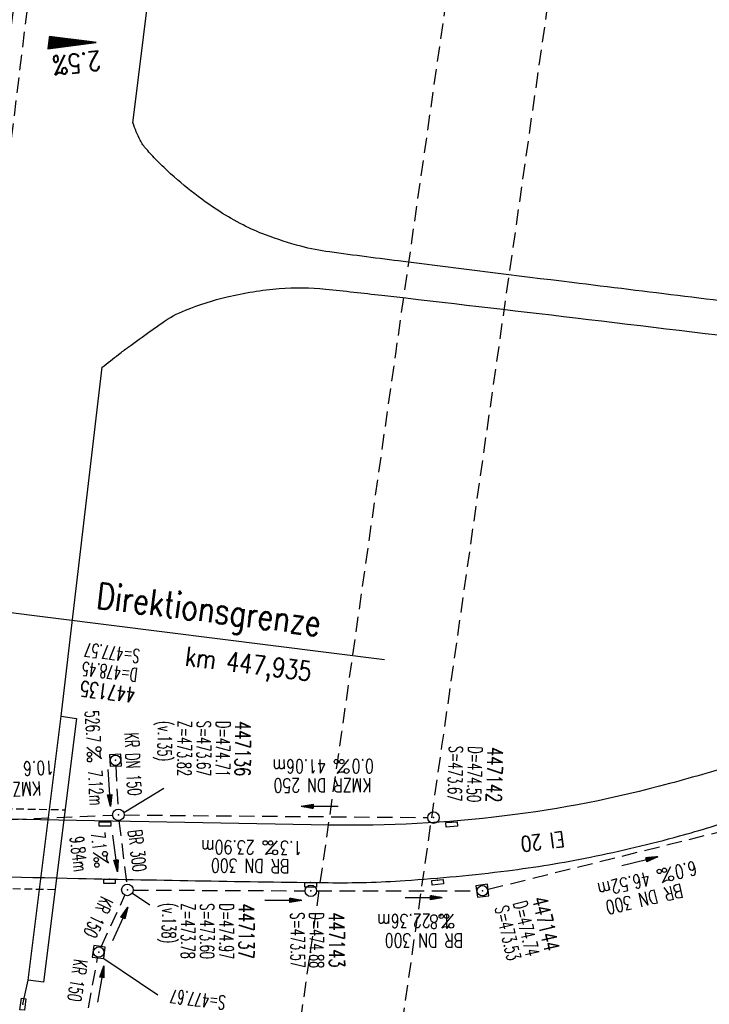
# Model space of a CAD drawing. Extents: x 459406 to 461721, y 413308 to 423218.
# Tile 4 of 256: x 460901 to 460991, y 413591 to 413719. Entities that reach past the tile are written whole.
import ezdxf
from ezdxf.enums import TextEntityAlignment as Align

# ---------------------------------------------------------------- set-up
doc = ezdxf.new("R2010")
doc.units = 0
doc.header["$LTSCALE"] = 2
doc.header["$MEASUREMENT"] = 0
for name, pattern in [('AUSGEZOGEN', [0]), ('GESTRICH-X2', [1.5, 1, -0.5]), ('GESTRICHELT', [0.75, 0.5, -0.25]), ('STRICHPT-X3', [3, 1.5, -0.75, 0, -0.75])]:
    doc.linetypes.add(name, pattern=pattern)
doc.layers.get('0').update_dxf_attribs({"linetype": 'AUSGEZOGEN'})
for name, color, linetype in [('10', 7, 'CONTINUOUS'), ('30', 7, 'CONTINUOUS'), ('ACHSE', 1, 'STRICHPT-X3'), ('BAUWO', 1, 'CONTINUOUS'), ('BAUWU', 1, 'GESTRICHELT'), ('BW-SCHRIFT', 1, 'AUSGEZOGEN'), ('FBR', 8, 'CONTINUOUS'), ('GEF', 7, 'AUSGEZOGEN'), ('KANAL', 7, 'GESTRICH-X2'), ('MS-UEBERFAHRT', 8, 'GESTRICH-X2'), ('NBS-TRASSE', 7, 'CONTINUOUS'), ('PFEIL', 7, 'CONTINUOUS'), ('SCHACHTNR', 6, 'CONTINUOUS'), ('SCHRIFT', 7, 'AUSGEZOGEN'), ('SCHSYMBOL', 7, 'AUSGEZOGEN'), ('TEXTO', 4, 'CONTINUOUS'), ('TEXTU', 4, 'CONTINUOUS')]:
    doc.layers.add(name, color=color, linetype=linetype)
doc.styles.add('ROMANS', font='romans.shx', dxfattribs={"width": 0.8})

# ---------------------------------------------------------------- blocks, each defined once
blk = doc.blocks.new('PROM')
blk.add_line((1.57, 1.82), (0.02, 0.02))
for centre, radius in [((0.32, 1.51), 0.317), ((0.94, 0.29), 0.283), ((1.64, 0.29), 0.283)]:
    blk.add_circle(centre, radius)
blk.add_arc((0.99, 2.68), 1.03, 239.1414, 303.3549)
blk = doc.blocks.new('PFEIL2')
at = {"color": 0}
for p, q in [((0.88, 0), (-2.4, -0.01)), ((0.88, -0.27), (0.88, 0.28)), ((0.88, 0.28), (2.43, 0.01)), ((0.91, 0.27), (0.88, 0.26)), ((0.97, 0.26), (0.88, 0.25)), ((1.02, 0.25), (0.88, 0.23)), ((1.07, 0.24), (0.88, 0.21)), ((1.13, 0.23), (0.88, 0.19)), ((1.18, 0.22), (0.88, 0.17)), ((1.24, 0.21), (0.88, 0.15)), ((1.29, 0.21), (0.88, 0.14)), ((1.34, 0.2), (0.88, 0.12)), ((1.4, 0.19), (0.88, 0.1)), ((1.45, 0.18), (0.88, 0.08)), ((1.51, 0.17), (0.88, 0.06)), ((1.56, 0.16), (0.88, 0.04)), ((1.61, 0.15), (0.88, 0.02)), ((1.67, 0.14), (0.88, 0.01)), ((1.72, 0.13), (0.88, -0.01)), ((1.78, 0.12), (0.88, -0.03)), ((1.83, 0.11), (0.88, -0.05)), ((1.88, 0.1), (0.88, -0.07)), ((1.94, 0.09), (0.88, -0.09)), ((2.05, 0.08), (0.88, -0.12)), ((1.99, 0.08), (0.88, -0.11)), ((2.1, 0.07), (0.88, -0.14)), ((2.15, 0.06), (0.88, -0.16)), ((2.21, 0.05), (0.88, -0.18)), ((2.26, 0.04), (0.88, -0.2)), ((2.32, 0.03), (0.88, -0.22)), ((2.37, 0.02), (0.88, -0.23)), ((2.42, 0.01), (0.88, -0.25)), ((2.43, 0.01), (0.88, -0.27))]:
    blk.add_line(p, q, dxfattribs=at)
blk = doc.blocks.new('20')
blk.add_lwpolyline([(-0.75, -0.75), (0.75, -0.75), (0.75, 0.75), (-0.75, 0.75)], close=True)
blk.add_circle((0, 0), 0.676)
blk.add_point((0, 0))
blk = doc.blocks.new('GST')
at = {"color": 0}
blk.add_circle((0, 0), 0.75, dxfattribs=at)
blk.add_point((0, 0), dxfattribs=at)
blk = doc.blocks.new('10')
blk.add_blockref('GST', (0, 0))
blk = doc.blocks.new('30S')
at = {"color": 0}
for p, q in [((-0.75, -0.58), (-0.75, 0)), ((-0.75, 0), (0.75, 0)), ((0.75, 0), (0.75, -0.58)), ((0.75, -0.58), (-0.75, -0.58))]:
    blk.add_line(p, q, dxfattribs=at)
blk.add_point((0, 0), dxfattribs=at)
blk = doc.blocks.new('30')
at = {"color": 0}
for p, q in [((-0.75, -0.29), (-0.75, 0.29)), ((-0.75, 0.29), (0.75, 0.29)), ((0.75, 0.29), (0.75, -0.29)), ((0.75, -0.29), (-0.75, -0.29))]:
    blk.add_line(p, q, dxfattribs=at)
blk.add_point((0, 0), dxfattribs=at)
blk = doc.blocks.new('*X8')
at = {"color": 0}
for p, q in [((725.83, 193.84), (727.44, 195.45)), ((725.83, 193.85), (727.43, 195.45)), ((725.83, 193.86), (727.42, 195.45)), ((725.83, 193.87), (727.41, 195.45)), ((725.83, 193.88), (727.4, 195.45)), ((725.83, 193.89), (727.39, 195.45)), ((725.83, 193.9), (727.38, 195.45)), ((725.83, 193.91), (727.37, 195.45)), ((725.83, 193.91), (727.37, 195.45)), ((725.83, 193.92), (727.36, 195.45)), ((725.83, 193.93), (727.35, 195.45)), ((725.83, 193.94), (727.34, 195.45)), ((725.83, 193.95), (727.33, 195.45)), ((725.83, 193.96), (727.32, 195.45)), ((725.83, 193.97), (727.31, 195.45)), ((725.83, 193.98), (727.3, 195.45)), ((725.83, 193.99), (727.29, 195.45)), ((725.83, 193.99), (727.29, 195.45)), ((725.83, 194), (727.28, 195.45)), ((725.83, 194.01), (727.27, 195.45)), ((725.83, 194.02), (727.26, 195.45)), ((725.83, 194.03), (727.25, 195.45)), ((725.83, 194.04), (727.24, 195.45)), ((725.83, 194.05), (727.23, 195.45)), ((725.83, 194.06), (727.22, 195.45)), ((725.83, 194.06), (727.21, 195.45)), ((725.83, 194.07), (727.21, 195.45)), ((725.83, 194.08), (727.2, 195.45)), ((725.83, 194.09), (727.19, 195.45)), ((725.83, 194.1), (727.18, 195.45)), ((725.83, 194.11), (727.17, 195.45)), ((725.83, 194.12), (727.16, 195.45)), ((725.83, 194.13), (727.15, 195.45)), ((725.83, 194.14), (727.14, 195.45)), ((725.83, 194.14), (727.14, 195.45)), ((725.83, 194.15), (727.13, 195.45)), ((725.83, 194.16), (727.12, 195.45)), ((725.83, 194.17), (727.11, 195.45)), ((725.83, 194.18), (727.1, 195.45)), ((725.83, 194.19), (727.09, 195.45)), ((725.83, 194.2), (727.08, 195.45)), ((725.83, 194.21), (727.07, 195.45)), ((725.83, 194.21), (727.06, 195.45)), ((725.83, 194.22), (727.06, 195.45)), ((725.83, 194.23), (727.05, 195.45)), ((725.83, 194.24), (727.04, 195.45)), ((725.83, 194.25), (727.03, 195.45)), ((725.83, 194.26), (727.02, 195.45)), ((725.83, 194.27), (727.01, 195.45)), ((725.83, 194.28), (727, 195.45)), ((725.83, 194.29), (726.99, 195.45)), ((725.83, 194.29), (726.99, 195.45)), ((725.83, 194.3), (726.98, 195.45)), ((725.83, 194.31), (726.97, 195.45)), ((725.83, 194.32), (726.96, 195.45)), ((725.83, 194.33), (726.95, 195.45)), ((725.83, 194.34), (726.94, 195.45)), ((725.83, 194.35), (726.93, 195.45)), ((725.83, 194.36), (726.92, 195.45)), ((725.83, 194.37), (726.91, 195.45)), ((725.83, 194.37), (726.91, 195.45)), ((725.83, 194.38), (726.9, 195.45)), ((725.83, 194.39), (726.89, 195.45)), ((725.83, 194.4), (726.88, 195.45)), ((725.83, 194.41), (726.87, 195.45)), ((725.83, 194.42), (726.86, 195.45)), ((725.83, 194.43), (726.85, 195.45)), ((725.83, 194.44), (726.84, 195.45)), ((725.83, 194.44), (726.83, 195.45)), ((725.83, 194.45), (726.83, 195.45)), ((725.83, 194.46), (726.82, 195.45)), ((725.83, 194.47), (726.81, 195.45)), ((725.83, 194.48), (726.8, 195.45)), ((725.83, 194.49), (726.79, 195.45)), ((725.83, 194.5), (726.78, 195.45)), ((725.83, 194.51), (726.77, 195.45)), ((725.83, 194.52), (726.76, 195.45)), ((725.83, 194.52), (726.76, 195.45)), ((725.83, 194.53), (726.75, 195.45)), ((725.83, 194.54), (726.74, 195.45)), ((725.83, 194.55), (726.73, 195.45)), ((725.83, 194.56), (726.72, 195.45)), ((725.83, 194.57), (726.71, 195.45)), ((725.83, 194.58), (726.7, 195.45)), ((725.83, 194.59), (726.69, 195.45)), ((725.83, 194.59), (726.68, 195.45)), ((725.83, 194.6), (726.68, 195.45)), ((725.83, 194.61), (726.67, 195.45)), ((725.83, 194.62), (726.66, 195.45)), ((725.83, 194.63), (726.65, 195.45)), ((725.83, 194.64), (726.64, 195.45)), ((725.83, 194.65), (726.63, 195.45)), ((725.83, 194.66), (726.62, 195.45)), ((725.83, 194.67), (726.61, 195.45)), ((725.83, 194.67), (726.61, 195.45)), ((725.83, 194.68), (726.6, 195.45)), ((725.83, 194.69), (726.59, 195.45)), ((725.83, 194.7), (726.58, 195.45)), ((725.83, 194.71), (726.57, 195.45)), ((725.83, 194.72), (726.56, 195.45)), ((725.83, 194.73), (726.55, 195.45)), ((725.83, 194.74), (726.54, 195.45)), ((725.83, 194.75), (726.53, 195.45)), ((725.83, 194.75), (726.53, 195.45)), ((725.83, 194.76), (726.52, 195.45)), ((725.83, 194.77), (726.51, 195.45)), ((725.83, 194.78), (726.5, 195.45)), ((725.83, 194.79), (726.49, 195.45)), ((725.83, 194.8), (726.48, 195.45)), ((725.83, 194.81), (726.47, 195.45)), ((725.83, 194.82), (726.46, 195.45)), ((725.83, 194.82), (726.45, 195.45)), ((725.83, 194.83), (726.45, 195.45)), ((725.83, 194.84), (726.44, 195.45)), ((725.83, 194.85), (726.43, 195.45)), ((725.83, 194.86), (726.42, 195.45)), ((725.83, 194.87), (726.41, 195.45)), ((725.83, 194.88), (726.4, 195.45)), ((725.83, 194.89), (726.39, 195.45)), ((725.83, 194.9), (726.38, 195.45)), ((725.83, 194.9), (726.38, 195.45)), ((725.83, 194.91), (726.37, 195.45)), ((725.83, 194.92), (726.36, 195.45)), ((725.83, 194.93), (726.35, 195.45)), ((725.83, 194.94), (726.34, 195.45)), ((725.83, 194.95), (726.33, 195.45)), ((725.83, 194.96), (726.32, 195.45)), ((725.83, 194.97), (726.31, 195.45)), ((725.83, 194.98), (726.3, 195.45)), ((725.83, 194.98), (726.3, 195.45)), ((725.83, 194.99), (726.29, 195.45)), ((725.83, 195), (726.28, 195.45)), ((725.83, 195.01), (726.27, 195.45)), ((725.83, 195.02), (726.26, 195.45)), ((725.83, 195.03), (726.25, 195.45)), ((725.83, 195.04), (726.24, 195.45)), ((725.83, 195.05), (726.23, 195.45)), ((725.83, 195.05), (726.22, 195.45)), ((725.83, 195.06), (726.22, 195.45)), ((725.83, 195.07), (726.21, 195.45)), ((725.83, 195.08), (726.2, 195.45)), ((725.83, 195.09), (726.19, 195.45)), ((725.83, 195.1), (726.18, 195.45)), ((725.83, 195.11), (726.17, 195.45)), ((725.83, 195.12), (726.16, 195.45)), ((725.83, 195.13), (726.15, 195.45)), ((725.83, 195.13), (726.15, 195.45)), ((725.83, 195.14), (726.14, 195.45)), ((725.83, 195.15), (726.13, 195.45)), ((725.83, 195.16), (726.12, 195.45)), ((725.83, 195.17), (726.11, 195.45)), ((725.83, 195.18), (726.1, 195.45)), ((725.83, 195.19), (726.09, 195.45)), ((725.83, 195.2), (726.08, 195.45)), ((725.83, 195.2), (726.07, 195.45)), ((725.83, 195.21), (726.07, 195.45)), ((725.83, 195.22), (726.06, 195.45)), ((725.83, 195.23), (726.05, 195.45)), ((725.83, 195.24), (726.04, 195.45)), ((725.83, 195.25), (726.03, 195.45)), ((725.83, 195.26), (726.02, 195.45)), ((725.83, 195.27), (726.01, 195.45)), ((725.83, 195.28), (726, 195.45)), ((725.83, 195.28), (726, 195.45)), ((725.83, 195.29), (725.99, 195.45)), ((725.83, 195.3), (725.98, 195.45)), ((725.83, 195.31), (725.97, 195.45)), ((725.83, 195.32), (725.96, 195.45)), ((725.83, 195.33), (725.95, 195.45)), ((725.83, 195.34), (725.94, 195.45)), ((725.83, 195.35), (725.93, 195.45)), ((725.83, 195.36), (725.92, 195.45)), ((725.83, 195.36), (725.92, 195.45)), ((725.83, 195.37), (725.91, 195.45)), ((725.83, 195.38), (725.9, 195.45)), ((725.83, 195.39), (725.89, 195.45)), ((725.83, 195.4), (725.88, 195.45)), ((725.83, 195.41), (725.87, 195.45)), ((725.83, 195.42), (725.86, 195.45)), ((725.83, 195.43), (725.85, 195.45)), ((725.83, 195.43), (725.84, 195.45)), ((725.83, 195.44), (725.84, 195.45)), ((725.83, 193.83), (727.43, 195.43)), ((725.83, 193.82), (727.43, 195.42)), ((725.83, 193.81), (727.43, 195.41)), ((725.83, 193.8), (727.42, 195.4)), ((725.83, 193.79), (727.42, 195.38)), ((725.83, 193.78), (727.42, 195.37)), ((725.83, 193.77), (727.41, 195.36)), ((725.83, 193.76), (727.41, 195.35)), ((725.83, 193.76), (727.41, 195.34)), ((725.83, 193.75), (727.4, 195.32)), ((725.83, 193.74), (727.4, 195.31)), ((725.83, 193.73), (727.4, 195.3)), ((725.83, 193.72), (727.4, 195.29)), ((725.83, 193.71), (727.39, 195.28)), ((725.83, 193.7), (727.39, 195.26)), ((725.83, 193.69), (727.39, 195.25)), ((725.83, 193.68), (727.38, 195.24)), ((725.83, 193.68), (727.38, 195.23)), ((725.83, 193.67), (727.38, 195.22)), ((725.83, 193.66), (727.37, 195.2)), ((725.83, 193.65), (727.37, 195.19)), ((725.83, 193.64), (727.37, 195.18)), ((725.83, 193.63), (727.36, 195.17)), ((725.83, 193.62), (727.36, 195.16)), ((725.83, 193.61), (727.36, 195.14)), ((725.83, 193.61), (727.35, 195.13)), ((725.83, 193.6), (727.35, 195.12)), ((725.83, 193.59), (727.35, 195.11)), ((725.83, 193.58), (727.34, 195.1)), ((725.83, 193.57), (727.34, 195.08)), ((725.83, 193.56), (727.34, 195.07)), ((725.83, 193.55), (727.34, 195.06)), ((725.83, 193.54), (727.33, 195.05)), ((725.83, 193.53), (727.33, 195.04)), ((725.83, 193.53), (727.33, 195.02)), ((725.83, 193.52), (727.32, 195.01)), ((725.83, 193.51), (727.32, 195)), ((725.83, 193.5), (727.32, 194.99)), ((725.83, 193.49), (727.31, 194.98)), ((725.83, 193.48), (727.31, 194.96)), ((725.83, 193.47), (727.31, 194.95)), ((725.83, 193.46), (727.3, 194.94)), ((725.83, 193.45), (727.3, 194.93)), ((725.83, 193.45), (727.3, 194.92)), ((725.83, 193.44), (727.29, 194.91)), ((725.83, 193.43), (727.29, 194.89)), ((725.83, 193.42), (727.29, 194.88)), ((725.83, 193.41), (727.29, 194.87)), ((725.83, 193.4), (727.28, 194.86)), ((725.83, 193.39), (727.28, 194.85)), ((725.83, 193.38), (727.28, 194.83)), ((725.83, 193.38), (727.27, 194.82)), ((725.83, 193.37), (727.27, 194.81)), ((725.83, 193.36), (727.27, 194.8)), ((725.83, 193.35), (727.26, 194.79)), ((725.83, 193.34), (727.26, 194.77)), ((725.83, 193.33), (727.26, 194.76)), ((725.83, 193.32), (727.25, 194.75)), ((725.83, 193.31), (727.25, 194.74)), ((725.83, 193.3), (727.25, 194.73)), ((725.83, 193.3), (727.24, 194.71)), ((725.83, 193.29), (727.24, 194.7)), ((725.83, 193.28), (727.24, 194.69)), ((725.83, 193.27), (727.23, 194.68)), ((725.83, 193.26), (727.23, 194.67)), ((725.83, 193.25), (727.23, 194.65)), ((725.83, 193.24), (727.23, 194.64)), ((725.83, 193.23), (727.22, 194.63)), ((725.83, 193.22), (727.22, 194.62)), ((725.83, 193.22), (727.22, 194.61)), ((725.83, 193.21), (727.21, 194.59)), ((725.83, 193.2), (727.21, 194.58)), ((725.83, 193.19), (727.21, 194.57)), ((725.83, 193.18), (727.2, 194.56)), ((725.83, 193.17), (727.2, 194.55)), ((725.83, 193.16), (727.2, 194.53)), ((725.83, 193.15), (727.19, 194.52)), ((725.83, 193.15), (727.19, 194.51)), ((725.83, 193.14), (727.19, 194.5)), ((725.83, 193.13), (727.18, 194.49)), ((725.83, 193.12), (727.18, 194.47)), ((725.83, 193.11), (727.18, 194.46)), ((725.83, 193.1), (727.17, 194.45)), ((725.83, 193.09), (727.17, 194.44)), ((725.83, 193.08), (727.17, 194.43)), ((725.83, 193.07), (727.17, 194.41)), ((725.83, 193.07), (727.16, 194.4)), ((725.83, 193.06), (727.16, 194.39)), ((725.83, 193.05), (727.16, 194.38)), ((725.83, 193.04), (727.15, 194.37)), ((725.83, 193.03), (727.15, 194.35)), ((725.83, 193.02), (727.15, 194.34)), ((725.83, 193.01), (727.14, 194.33)), ((725.83, 193), (727.14, 194.32)), ((725.83, 193), (727.14, 194.31)), ((725.83, 192.99), (727.13, 194.29)), ((725.83, 192.98), (727.13, 194.28)), ((725.83, 192.97), (727.13, 194.27)), ((725.83, 192.96), (727.12, 194.26)), ((725.83, 192.95), (727.12, 194.25)), ((725.83, 192.94), (727.12, 194.23)), ((725.83, 192.93), (727.11, 194.22)), ((725.83, 192.92), (727.11, 194.21)), ((725.83, 192.92), (727.11, 194.2)), ((725.83, 192.91), (727.11, 194.19)), ((725.83, 192.9), (727.1, 194.17)), ((725.83, 192.89), (727.1, 194.16)), ((725.83, 192.88), (727.1, 194.15)), ((725.83, 192.87), (727.09, 194.14)), ((725.83, 192.86), (727.09, 194.13)), ((725.83, 192.85), (727.09, 194.11)), ((725.83, 192.84), (727.08, 194.1)), ((725.83, 192.84), (727.08, 194.09)), ((725.83, 192.83), (727.08, 194.08)), ((725.83, 192.82), (727.07, 194.07)), ((725.83, 192.81), (727.07, 194.05)), ((725.83, 192.8), (727.07, 194.04)), ((725.83, 192.79), (727.06, 194.03)), ((725.83, 192.78), (727.06, 194.02)), ((725.83, 192.77), (727.06, 194.01)), ((725.83, 192.77), (727.05, 193.99)), ((725.83, 192.76), (727.05, 193.98)), ((725.83, 192.75), (727.05, 193.97)), ((725.83, 192.74), (727.05, 193.96)), ((725.83, 192.73), (727.04, 193.95)), ((725.83, 192.72), (727.04, 193.93)), ((725.83, 192.71), (727.04, 193.92)), ((725.83, 192.7), (727.03, 193.91)), ((725.83, 192.69), (727.03, 193.9)), ((725.83, 192.69), (727.03, 193.89)), ((725.83, 192.68), (727.02, 193.87)), ((725.83, 192.67), (727.02, 193.86)), ((725.83, 192.66), (727.02, 193.85)), ((725.83, 192.65), (727.01, 193.84)), ((725.83, 192.64), (727.01, 193.83)), ((725.83, 192.63), (727.01, 193.81)), ((725.83, 192.62), (727, 193.8)), ((725.83, 192.62), (727, 193.79)), ((725.83, 192.61), (727, 193.78)), ((725.83, 192.6), (726.99, 193.77)), ((725.83, 192.59), (726.99, 193.75)), ((725.83, 192.58), (726.99, 193.74)), ((725.83, 192.57), (726.99, 193.73)), ((725.83, 192.56), (726.98, 193.72)), ((725.83, 192.55), (726.98, 193.71)), ((725.83, 192.54), (726.98, 193.69)), ((725.83, 192.54), (726.97, 193.68)), ((725.83, 192.53), (726.97, 193.67)), ((725.83, 192.52), (726.97, 193.66)), ((725.83, 192.51), (726.96, 193.65)), ((725.83, 192.5), (726.96, 193.63)), ((725.83, 192.49), (726.96, 193.62)), ((725.83, 192.48), (726.95, 193.61)), ((725.83, 192.47), (726.95, 193.6)), ((725.83, 192.46), (726.95, 193.59)), ((725.83, 192.46), (726.94, 193.57)), ((725.83, 192.45), (726.94, 193.56)), ((725.83, 192.44), (726.94, 193.55)), ((725.83, 192.43), (726.94, 193.54)), ((725.83, 192.42), (726.93, 193.53)), ((725.83, 192.41), (726.93, 193.51)), ((725.83, 192.4), (726.93, 193.5)), ((725.83, 192.39), (726.92, 193.49)), ((725.83, 192.39), (726.92, 193.48)), ((725.83, 192.38), (726.92, 193.47)), ((725.83, 192.37), (726.91, 193.45)), ((725.83, 192.36), (726.91, 193.44)), ((725.83, 192.35), (726.91, 193.43)), ((725.83, 192.34), (726.9, 193.42)), ((725.83, 192.33), (726.9, 193.41)), ((725.83, 192.32), (726.9, 193.39)), ((725.83, 192.31), (726.89, 193.38)), ((725.83, 192.31), (726.89, 193.37)), ((725.83, 192.3), (726.89, 193.36)), ((725.83, 192.29), (726.88, 193.35)), ((725.83, 192.28), (726.88, 193.33)), ((725.83, 192.27), (726.88, 193.32)), ((725.83, 192.26), (726.88, 193.31)), ((725.83, 192.25), (726.87, 193.3)), ((725.83, 192.24), (726.87, 193.29)), ((725.83, 192.24), (726.87, 193.27)), ((725.83, 192.23), (726.86, 193.26)), ((725.83, 192.22), (726.86, 193.25)), ((725.83, 192.21), (726.86, 193.24)), ((725.83, 192.2), (726.85, 193.23)), ((725.83, 192.19), (726.85, 193.21)), ((725.83, 192.18), (726.85, 193.2)), ((725.83, 192.17), (726.84, 193.19)), ((725.83, 192.16), (726.84, 193.18)), ((725.83, 192.16), (726.84, 193.17)), ((725.83, 192.15), (726.83, 193.15)), ((725.83, 192.14), (726.83, 193.14)), ((725.83, 192.13), (726.83, 193.13)), ((725.83, 192.12), (726.82, 193.12)), ((725.83, 192.11), (726.82, 193.11)), ((725.83, 192.1), (726.82, 193.09)), ((725.83, 192.09), (726.82, 193.08)), ((725.83, 192.08), (726.81, 193.07)), ((725.83, 192.08), (726.81, 193.06)), ((725.83, 192.07), (726.81, 193.05)), ((725.83, 192.06), (726.8, 193.03)), ((725.83, 192.05), (726.8, 193.02)), ((725.83, 192.04), (726.8, 193.01)), ((725.83, 192.03), (726.79, 193)), ((725.83, 192.02), (726.79, 192.99)), ((725.83, 192.01), (726.79, 192.97)), ((725.83, 192.01), (726.78, 192.96)), ((725.83, 192), (726.78, 192.95)), ((725.83, 191.99), (726.78, 192.94)), ((725.83, 191.98), (726.77, 192.93)), ((725.83, 191.97), (726.77, 192.91)), ((725.83, 191.96), (726.77, 192.9)), ((725.83, 191.95), (726.76, 192.89)), ((725.83, 191.94), (726.76, 192.88)), ((725.83, 191.93), (726.76, 192.87)), ((725.83, 191.93), (726.76, 192.85)), ((725.83, 191.92), (726.75, 192.84)), ((725.83, 191.91), (726.75, 192.83)), ((725.83, 191.9), (726.75, 192.82)), ((725.83, 191.89), (726.74, 192.81)), ((725.83, 191.88), (726.74, 192.79)), ((725.83, 191.87), (726.74, 192.78)), ((725.83, 191.86), (726.73, 192.77)), ((725.83, 191.85), (726.73, 192.76)), ((725.83, 191.85), (726.73, 192.75)), ((725.83, 191.84), (726.72, 192.73)), ((725.83, 191.83), (726.72, 192.72)), ((725.83, 191.82), (726.72, 192.71)), ((725.83, 191.81), (726.71, 192.7)), ((725.83, 191.8), (726.71, 192.69)), ((725.83, 191.79), (726.71, 192.67)), ((725.83, 191.78), (726.7, 192.66)), ((725.83, 191.78), (726.7, 192.65)), ((725.83, 191.77), (726.7, 192.64)), ((725.83, 191.76), (726.7, 192.63)), ((725.83, 191.75), (726.69, 192.61)), ((725.83, 191.74), (726.69, 192.6)), ((725.83, 191.73), (726.69, 192.59)), ((725.83, 191.72), (726.68, 192.58)), ((725.83, 191.71), (726.68, 192.57)), ((725.83, 191.7), (726.68, 192.55)), ((725.83, 191.7), (726.67, 192.54)), ((725.83, 191.69), (726.67, 192.53)), ((725.83, 191.68), (726.67, 192.52)), ((725.83, 191.67), (726.66, 192.51)), ((725.83, 191.66), (726.66, 192.49)), ((725.83, 191.65), (726.66, 192.48)), ((725.83, 191.64), (726.65, 192.47)), ((725.83, 191.63), (726.65, 192.46)), ((725.83, 191.63), (726.65, 192.45)), ((725.83, 191.62), (726.64, 192.43)), ((725.83, 191.61), (726.64, 192.42)), ((725.83, 191.6), (726.64, 192.41)), ((725.83, 191.59), (726.64, 192.4)), ((725.83, 191.58), (726.63, 192.39)), ((725.83, 191.57), (726.63, 192.37)), ((725.83, 191.56), (726.63, 192.36)), ((725.83, 191.55), (726.62, 192.35)), ((725.83, 191.55), (726.62, 192.34)), ((725.83, 191.54), (726.62, 192.33)), ((725.83, 191.53), (726.61, 192.31)), ((725.83, 191.52), (726.61, 192.3)), ((725.83, 191.51), (726.61, 192.29)), ((725.83, 191.5), (726.6, 192.28)), ((725.83, 191.49), (726.6, 192.27)), ((725.83, 191.48), (726.6, 192.25)), ((725.83, 191.47), (726.59, 192.24)), ((725.83, 191.47), (726.59, 192.23)), ((725.83, 191.46), (726.59, 192.22)), ((725.83, 191.45), (726.59, 192.21)), ((725.83, 191.44), (726.58, 192.19)), ((725.83, 191.43), (726.58, 192.18)), ((725.83, 191.42), (726.58, 192.17)), ((725.83, 191.41), (726.57, 192.16)), ((725.83, 191.4), (726.57, 192.15)), ((725.83, 191.4), (726.57, 192.13)), ((725.83, 191.39), (726.56, 192.12)), ((725.83, 191.38), (726.56, 192.11)), ((725.83, 191.37), (726.56, 192.1)), ((725.83, 191.36), (726.55, 192.09)), ((725.83, 191.35), (726.55, 192.07)), ((725.83, 191.34), (726.55, 192.06)), ((725.83, 191.33), (726.54, 192.05)), ((725.83, 191.32), (726.54, 192.04)), ((725.83, 191.32), (726.54, 192.03)), ((725.83, 191.31), (726.53, 192.01)), ((725.83, 191.3), (726.53, 192)), ((725.83, 191.29), (726.53, 191.99)), ((725.83, 191.28), (726.53, 191.98)), ((725.83, 191.27), (726.52, 191.97)), ((725.83, 191.26), (726.52, 191.95)), ((725.83, 191.25), (726.52, 191.94)), ((725.83, 191.25), (726.51, 191.93)), ((725.83, 191.24), (726.51, 191.92)), ((725.83, 191.23), (726.51, 191.91)), ((725.83, 191.22), (726.5, 191.89)), ((725.83, 191.21), (726.5, 191.88)), ((725.83, 191.2), (726.5, 191.87)), ((725.83, 191.19), (726.49, 191.86)), ((725.83, 191.18), (726.49, 191.85)), ((725.83, 191.17), (726.49, 191.84)), ((725.83, 191.17), (726.48, 191.82)), ((725.83, 191.16), (726.48, 191.81)), ((725.83, 191.15), (726.48, 191.8)), ((725.83, 191.14), (726.47, 191.79)), ((725.83, 191.13), (726.47, 191.78)), ((725.83, 191.12), (726.47, 191.76)), ((725.83, 191.11), (726.47, 191.75)), ((725.83, 191.1), (726.46, 191.74)), ((725.83, 191.09), (726.46, 191.73)), ((725.83, 191.09), (726.46, 191.72)), ((725.83, 191.08), (726.45, 191.7)), ((725.83, 191.07), (726.45, 191.69)), ((725.83, 191.06), (726.45, 191.68)), ((725.83, 191.05), (726.44, 191.67)), ((725.83, 191.04), (726.44, 191.66)), ((725.83, 191.03), (726.44, 191.64)), ((725.83, 191.02), (726.43, 191.63)), ((725.83, 191.02), (726.43, 191.62)), ((725.83, 191.01), (726.43, 191.61)), ((725.83, 191), (726.42, 191.6)), ((725.83, 190.99), (726.42, 191.58)), ((725.83, 190.98), (726.42, 191.57)), ((725.83, 190.97), (726.41, 191.56)), ((725.83, 190.96), (726.41, 191.55)), ((725.83, 190.95), (726.41, 191.54)), ((725.83, 190.94), (726.41, 191.52)), ((725.83, 190.94), (726.4, 191.51)), ((725.83, 190.93), (726.4, 191.5)), ((725.83, 190.92), (726.4, 191.49)), ((725.83, 190.91), (726.39, 191.48)), ((725.83, 190.9), (726.39, 191.46)), ((725.83, 190.89), (726.39, 191.45)), ((725.83, 190.88), (726.38, 191.44)), ((725.83, 190.87), (726.38, 191.43)), ((725.83, 190.87), (726.38, 191.42)), ((725.83, 190.86), (726.37, 191.4)), ((725.83, 190.85), (726.37, 191.39)), ((725.83, 190.84), (726.37, 191.38)), ((725.83, 190.83), (726.36, 191.37)), ((725.83, 190.82), (726.36, 191.36)), ((725.83, 190.81), (726.36, 191.34)), ((725.83, 190.8), (726.35, 191.33)), ((725.83, 190.79), (726.35, 191.32)), ((725.83, 190.79), (726.35, 191.31)), ((725.83, 190.78), (726.35, 191.3)), ((725.83, 190.77), (726.34, 191.28)), ((725.83, 190.76), (726.34, 191.27)), ((725.83, 190.75), (726.34, 191.26)), ((725.83, 190.74), (726.33, 191.25)), ((725.83, 190.73), (726.33, 191.24)), ((725.83, 190.72), (726.33, 191.22)), ((725.83, 190.71), (726.32, 191.21)), ((725.83, 190.71), (726.32, 191.2)), ((725.83, 190.7), (726.32, 191.19)), ((725.83, 190.69), (726.31, 191.18)), ((725.83, 190.68), (726.31, 191.16)), ((725.83, 190.67), (726.31, 191.15)), ((725.83, 190.66), (726.3, 191.14)), ((725.83, 190.65), (726.3, 191.13)), ((725.83, 190.64), (726.3, 191.12)), ((725.83, 190.64), (726.29, 191.1)), ((725.83, 190.63), (726.29, 191.09)), ((725.83, 190.62), (726.29, 191.08)), ((725.83, 190.61), (726.29, 191.07)), ((725.83, 190.6), (726.28, 191.06)), ((725.83, 190.59), (726.28, 191.04)), ((725.83, 190.58), (726.28, 191.03)), ((725.83, 190.57), (726.27, 191.02)), ((725.83, 190.56), (726.27, 191.01)), ((725.83, 190.56), (726.27, 191)), ((725.83, 190.55), (726.26, 190.98)), ((725.83, 190.54), (726.26, 190.97)), ((725.83, 190.53), (726.26, 190.96)), ((725.83, 190.52), (726.25, 190.95)), ((725.83, 190.51), (726.25, 190.94)), ((725.83, 190.5), (726.25, 190.92)), ((725.83, 190.49), (726.24, 190.91)), ((725.83, 190.48), (726.24, 190.9)), ((725.83, 190.48), (726.24, 190.89)), ((725.83, 190.47), (726.24, 190.88)), ((725.83, 190.46), (726.23, 190.86)), ((725.83, 190.45), (726.23, 190.85)), ((725.83, 190.44), (726.23, 190.84)), ((725.83, 190.43), (726.22, 190.83)), ((725.83, 190.42), (726.22, 190.82)), ((725.83, 190.41), (726.22, 190.8)), ((725.83, 190.41), (726.21, 190.79)), ((725.83, 190.4), (726.21, 190.78)), ((725.83, 190.39), (726.21, 190.77)), ((725.83, 190.38), (726.2, 190.76)), ((725.83, 190.37), (726.2, 190.74)), ((725.83, 190.36), (726.2, 190.73)), ((725.83, 190.35), (726.19, 190.72)), ((725.83, 190.34), (726.19, 190.71)), ((725.83, 190.33), (726.19, 190.7)), ((725.83, 190.33), (726.18, 190.68)), ((725.83, 190.32), (726.18, 190.67)), ((725.83, 190.31), (726.18, 190.66)), ((725.83, 190.3), (726.18, 190.65)), ((725.83, 190.29), (726.17, 190.64)), ((725.83, 190.28), (726.17, 190.62)), ((725.83, 190.27), (726.17, 190.61)), ((725.83, 190.26), (726.16, 190.6)), ((725.83, 190.26), (726.16, 190.59)), ((725.83, 190.25), (726.16, 190.58)), ((725.83, 190.24), (726.15, 190.56)), ((725.83, 190.23), (726.15, 190.55)), ((725.83, 190.22), (726.15, 190.54)), ((725.83, 190.21), (726.14, 190.53)), ((725.83, 190.2), (726.14, 190.52)), ((725.83, 190.19), (726.14, 190.5)), ((725.83, 190.18), (726.13, 190.49)), ((725.83, 190.18), (726.13, 190.48)), ((725.83, 190.17), (726.13, 190.47)), ((725.83, 190.16), (726.12, 190.46)), ((725.83, 190.15), (726.12, 190.44)), ((725.83, 190.14), (726.12, 190.43)), ((725.83, 190.13), (726.12, 190.42)), ((725.83, 190.12), (726.11, 190.41)), ((725.83, 190.11), (726.11, 190.4)), ((725.83, 190.1), (726.11, 190.38)), ((725.83, 190.1), (726.1, 190.37)), ((725.83, 190.09), (726.1, 190.36)), ((725.83, 190.08), (726.1, 190.35)), ((725.83, 190.07), (726.09, 190.34)), ((725.83, 190.06), (726.09, 190.32)), ((725.83, 190.05), (726.09, 190.31)), ((725.83, 190.04), (726.08, 190.3)), ((725.83, 190.03), (726.08, 190.29)), ((725.83, 190.03), (726.08, 190.28)), ((725.83, 190.02), (726.07, 190.26)), ((725.83, 190.01), (726.07, 190.25)), ((725.83, 190), (726.07, 190.24)), ((725.83, 189.99), (726.06, 190.23)), ((725.83, 189.98), (726.06, 190.22)), ((725.83, 189.97), (726.06, 190.2)), ((725.83, 189.96), (726.06, 190.19)), ((725.83, 189.95), (726.05, 190.18)), ((725.83, 189.95), (726.05, 190.17)), ((725.83, 189.94), (726.05, 190.16)), ((725.83, 189.93), (726.04, 190.14)), ((725.83, 189.92), (726.04, 190.13)), ((725.83, 189.91), (726.04, 190.12)), ((725.83, 189.9), (726.03, 190.11)), ((725.83, 189.89), (726.03, 190.1)), ((725.83, 189.88), (726.03, 190.08)), ((725.83, 189.88), (726.02, 190.07)), ((725.83, 189.87), (726.02, 190.06)), ((725.83, 189.86), (726.02, 190.05)), ((725.83, 189.85), (726.01, 190.04)), ((725.83, 189.84), (726.01, 190.02)), ((725.83, 189.83), (726.01, 190.01)), ((725.83, 189.82), (726, 190)), ((725.83, 189.81), (726, 189.99)), ((725.83, 189.8), (726, 189.98)), ((725.83, 189.8), (726, 189.96)), ((725.83, 189.79), (725.99, 189.95)), ((725.83, 189.78), (725.99, 189.94)), ((725.83, 189.77), (725.99, 189.93)), ((725.83, 189.76), (725.98, 189.92)), ((725.83, 189.75), (725.98, 189.9)), ((725.83, 189.74), (725.98, 189.89)), ((725.83, 189.73), (725.97, 189.88)), ((725.83, 189.72), (725.97, 189.87)), ((725.83, 189.72), (725.97, 189.86)), ((725.83, 189.71), (725.96, 189.84)), ((725.83, 189.7), (725.96, 189.83)), ((725.83, 189.69), (725.96, 189.82)), ((725.83, 189.68), (725.95, 189.81)), ((725.83, 189.67), (725.95, 189.8)), ((725.83, 189.66), (725.95, 189.78)), ((725.83, 189.65), (725.94, 189.77)), ((725.83, 189.65), (725.94, 189.76)), ((725.83, 189.64), (725.94, 189.75)), ((725.83, 189.63), (725.94, 189.74)), ((725.83, 189.62), (725.93, 189.72)), ((725.83, 189.61), (725.93, 189.71)), ((725.83, 189.6), (725.93, 189.7)), ((725.83, 189.59), (725.92, 189.69)), ((725.83, 189.58), (725.92, 189.68)), ((725.83, 189.57), (725.92, 189.66)), ((725.83, 189.57), (725.91, 189.65)), ((725.83, 189.56), (725.91, 189.64)), ((725.83, 189.55), (725.91, 189.63)), ((725.83, 189.54), (725.9, 189.62)), ((725.83, 189.53), (725.9, 189.6)), ((725.83, 189.52), (725.9, 189.59)), ((725.83, 189.51), (725.89, 189.58)), ((725.83, 189.5), (725.89, 189.57)), ((725.83, 189.49), (725.89, 189.56)), ((725.83, 189.49), (725.89, 189.54)), ((725.83, 189.48), (725.88, 189.53)), ((725.83, 189.47), (725.88, 189.52)), ((725.83, 189.46), (725.88, 189.51)), ((725.83, 189.45), (725.87, 189.5)), ((725.83, 189.44), (725.87, 189.48)), ((725.83, 189.43), (725.87, 189.47)), ((725.83, 189.42), (725.86, 189.46)), ((725.83, 189.42), (725.86, 189.45)), ((725.83, 189.41), (725.86, 189.44)), ((725.83, 189.4), (725.85, 189.42)), ((725.83, 189.39), (725.85, 189.41)), ((725.83, 189.38), (725.85, 189.4)), ((725.83, 189.37), (725.84, 189.39)), ((725.83, 189.36), (725.84, 189.38)), ((725.83, 189.35), (725.84, 189.36)), ((725.83, 189.34), (725.83, 189.35)), ((725.83, 189.34), (725.83, 189.34))]:
    blk.add_line(p, q, dxfattribs=at)
blk = doc.blocks.new('GEF')
at = {"color": 0}
for p, q in [((0.01, 0.02), (0.01, 6.15)), ((1.62, 6.15), (0.01, 0.02)), ((0.01, 6.15), (1.62, 6.15))]:
    blk.add_line(p, q, dxfattribs=at)
blk.add_blockref('*X8', (-725.82, -189.3), dxfattribs=at)

msp = doc.modelspace()

# ---------------------------------------------------------------- linework, layer by layer
at = {"layer": 'ACHSE', "flags": 128}
msp.add_lwpolyline([(460985.55, 416976.25), (460982.74, 416926.33), (460979.94, 416876.41), (460977.13, 416826.49), (460974.32, 416776.57), (460971.52, 416726.64), (460968.71, 416676.72), (460965.91, 416626.8), (460963.1, 416576.88, 0), (460961.73, 416552.57, 0), (460960.29, 416526.96, -0.000009), (460958.89, 416502, 0.00001), (460957.49, 416477.04, 0.000001), (460956.79, 416464.56, -0.000001), (460956.08, 416452.08), (460954.68, 416427.12), (460953.28, 416402.16), (460951.88, 416377.2, 0.000027), (460951.18, 416364.91, -0.000114), (460950.49, 416352.62, -0.000169), (460950.49, 416352.58, 0.000019), (460950.47, 416352.23, 0.002347), (460949.96, 416342.5, 0.0015), (460949.28, 416327.26, 0.002663), (460948.89, 416316.3, 0.002084), (460948.51, 416302.28, 0.002087), (460948.28, 416289.78, 0.002085), (460948.16, 416277.28, 0.002085), (460948.14, 416264.78, 0.002085), (460948.22, 416252.28, 0.002086), (460948.41, 416239.77, 0.002088), (460948.7, 416227.28, 0.002084), (460949.09, 416214.79, 0.002083), (460949.59, 416202.3, 0.002081), (460950.2, 416189.81, 0.002082), (460950.91, 416177.34, 0.002086), (460951.72, 416164.86, 0.002086), (460952.64, 416152.4, 0.002087), (460953.65, 416139.94, 0.002084), (460954.78, 416127.49, 0.002085), (460956.01, 416115.04, 0.002088), (460957.34, 416102.62, 0.002086), (460958.77, 416090.21, 0.002083), (460960.31, 416077.8, 0.002082), (460961.96, 416065.39, 0.002087), (460963.7, 416053.03, 0.002086), (460965.55, 416040.67, 0.002083), (460967.5, 416028.32, 0.00208), (460969.55, 416015.99, 0.002081), (460971.71, 416003.67, 0.002087), (460973.97, 415991.38, 0.002089), (460976.33, 415979.11, 0.002087), (460978.79, 415966.87, 0.002082), (460981.36, 415954.62, 0.002082), (460984.15, 415941.87, 0.002276), (460986.8, 415930.22, 0.001902), (460990.24, 415915.65, 0.002837), (460992.65, 415905.91, 0.000643), (460995.49, 415894.71, 0.001405), (460996.81, 415889.6, 0), (460998.53, 415883.01, 0.000001), (460998.87, 415881.7), (461005.19, 415857.51, 0.000017), (461008.35, 415845.42, -0.000015), (461011.51, 415833.32, -0.000002), (461014.67, 415821.23, -0.000002), (461017.83, 415809.14, -0.000001), (461020.99, 415797.04, 0.000005), (461024.15, 415784.95), (461030.47, 415760.76), (461036.79, 415736.57, 0.000028), (461038.98, 415728.17, -0.000015), (461041.18, 415719.76, -0.00065), (461041.49, 415718.58, -0.000124), (461043.09, 415712.38, -0.002577), (461045.47, 415702.95, -0.001641), (461049.08, 415688.11, -0.002531), (461051.66, 415677.11, -0.002087), (461054.67, 415663.74, -0.002079), (461057.31, 415651.53, -0.002077), (461059.85, 415639.28, -0.002078), (461062.3, 415627.01, -0.002083), (461064.63, 415614.74, -0.002085), (461066.86, 415602.46, -0.00208), (461068.99, 415590.13, -0.00208), (461071.02, 415577.79, -0.002082), (461072.95, 415565.44, -0.002086), (461074.77, 415553.08, -0.002086), (461076.49, 415540.7, -0.002081), (461078.11, 415528.31, -0.002078), (461079.62, 415515.89, -0.00208), (461081.03, 415503.45, -0.002087), (461082.34, 415491.04, -0.002085), (461083.54, 415478.62, -0.002078), (461084.64, 415466.15, -0.002076), (461085.64, 415453.67, -0.002082), (461086.53, 415441.22, -0.002088), (461087.32, 415428.75, -0.002085), (461088, 415416.26, -0.002081), (461088.58, 415403.77, -0.002082), (461089.06, 415391.28, -0.00208), (461089.43, 415378.79, -0.002078), (461089.7, 415366.29, -0.002082), (461089.86, 415353.79, -0.002085), (461089.92, 415341.29, -0.002085), (461089.88, 415328.8, -0.002082), (461089.73, 415316.3, -0.002078), (461089.48, 415303.79, -0.00208), (461089.12, 415291.3, -0.002082), (461088.66, 415278.81, -0.002084), (461088.09, 415266.33, -0.002082), (461087.43, 415253.85, -0.00208), (461086.65, 415241.37, -0.002079), (461085.78, 415228.9, -0.00208), (461084.8, 415216.44, -0.002085), (461083.63, 415203.06, -0.002418), (461082.53, 415191.54, -0.001753), (461080.94, 415176.37, -0.002741), (461079.84, 415166.68, -0.000279), (461078.8, 415158.04, -0.000933), (461078.49, 415155.46, -0.000004), (461077.26, 415145.58, -0.00001), (461076.8, 415141.87), (461073.72, 415117.06, 0.000001), (461071.82, 415101.73, 0.000001), (461070.64, 415092.25, 0.000018), (461069.1, 415079.85, -0.000014), (461067.56, 415067.44, -0.000008), (461066.02, 415055.04, 0.000011), (461064.48, 415042.63), (461058.33, 414993.01), (461052.17, 414943.39, -0.000009), (461049.09, 414918.58, 0.000009), (461046.01, 414893.77), (461039.85, 414844.16), (461033.69, 414794.54), (461027.53, 414744.92, -0.00001), (461024.45, 414720.11, 0.00001), (461021.37, 414695.3, 0.000001), (461018.29, 414670.49, -0.000001), (461015.21, 414645.68, 0), (461011.18, 414613.23, -0.000001), (461009.05, 414596.06, -0.000009), (461005.97, 414571.25, 0.00001), (461002.89, 414546.44), (460996.73, 414496.82), (460990.57, 414447.2), (460984.41, 414397.58, -0.000009), (460981.33, 414372.77, 0.000009), (460978.25, 414347.96), (460972.09, 414298.34), (460965.94, 414248.72), (460959.78, 414199.11, -0.00001), (460956.7, 414174.3, 0.00001), (460953.62, 414149.49, 0.000001), (460950.54, 414124.68, -0.000001), (460947.46, 414099.87, 0), (460943.43, 414067.42, -0.000001), (460941.3, 414050.25, -0.000009), (460938.22, 414025.44, 0.00001), (460935.14, 414000.63), (460928.98, 413951.01), (460922.82, 413901.39, 0.000001), (460919.74, 413876.58, -0.000001), (460916.66, 413851.77, -0.00001), (460913.58, 413826.96, 0.00001), (460910.5, 413802.15), (460904.34, 413752.53), (460898.18, 413702.91), (460892.03, 413653.29, -0.00001), (460888.95, 413628.49, 0.00001), (460885.86, 413603.68, 0.000001), (460882.79, 413578.87, -0.000001), (460879.71, 413554.06, 0), (460875.68, 413521.61, -0.000001), (460873.55, 413504.44, -0.000009), (460870.47, 413479.63, 0.00001), (460867.39, 413454.82), (460861.23, 413405.2), (460855.07, 413355.58, -0.000004), (460853.23, 413340.79, -0.000002), (460849.4, 413309.93)], format="xyb", dxfattribs=at)
at = {"layer": 'BAUWO'}
for p, q in [((460902.35, 413594.38), (460906.64, 413628.71)), ((460908.66, 413628.42), (460904.36, 413594.11)), ((460906.64, 413628.71), (460908.66, 413628.42)), ((460904.36, 413594.11), (460902.35, 413594.38))]:
    msp.add_line(p, q, dxfattribs=at)
at = {"layer": 'BAUWU'}
for p, q in [((460867.81, 413617.31), (460907.17, 413616.55)), ((460905.86, 413606.14), (460866.5, 413606.87))]:
    msp.add_line(p, q, dxfattribs=at)
at = {"layer": 'BW-SCHRIFT'}
msp.add_line((460890.79, 413643.37), (460948.78, 413636.12), dxfattribs=at)
at = {"layer": 'FBR'}
for p, q in [((460906.64, 413628.71), (460912, 413674.14)), ((460901.67, 413591.22), (460902.35, 413594.38))]:
    msp.add_line(p, q, dxfattribs=at)
for points in [[(461019.63, 414695.51, 0.000001), (461016.55, 414670.7)], [(461023.11, 414695.08, 0.000001), (461020.03, 414670.27)], [(461038.49, 414693.17, 0.000001), (461035.41, 414668.36)], [(460936.5, 414151.61, 0.000001), (460933.42, 414126.8)], [(460951.88, 414149.7, 0.000001), (460948.8, 414124.89)], [(460955.35, 414149.27, 0.000001), (460952.27, 414124.46)], [(460970.74, 414147.36, 0.000001), (460967.66, 414122.55)], [(460905.7, 413903.52, 0.000001), (460902.62, 413878.71, -0.000001), (460899.54, 413853.9, -0.00001), (460896.46, 413829.09, 0.00001), (460893.38, 413804.28), (460887.22, 413754.66), (460881.07, 413705.04), (460874.91, 413655.42, -0.00001), (460871.83, 413630.61, 0.000001), (460871.51, 413628.02, 0.000001)], [(460921.08, 413901.61, 0.000001), (460918, 413876.8, -0.000001), (460914.93, 413851.99, -0.00001), (460911.85, 413827.18, 0.00001), (460908.77, 413802.37), (460902.61, 413752.75), (460900.55, 413736.19)], [(460924.56, 413901.18, 0.000001), (460921.48, 413876.37, -0.000001), (460918.4, 413851.56, -0.00001), (460915.32, 413826.75, 0.00001), (460912.24, 413801.94), (460906.08, 413752.32), (460904.09, 413735.75)], [(460939.94, 413899.27, 0.000001), (460936.86, 413874.46, -0.000001), (460933.78, 413849.65, -0.00001), (460930.7, 413824.84, 0.00001), (460927.62, 413800.03), (460921.46, 413750.41), (460915.94, 413705.94)], [(460912, 413674.14, -0.003594), (460914.14, 413675.82, -0.006202), (460915.4, 413676.77, -0.001882), (460918.27, 413678.85, -0.003651), (460919.76, 413679.91, -0.057754), (460922.87, 413681.59, -0.035764), (460928.28, 413683.31, -0.039665), (460935.07, 413684.39, -0.045081), (460941.13, 413684.32, -0.003095), (460948.42, 413683.53, -0.000891), (460973.69, 413680.58, -0.001126), (461000.69, 413677.32, -0.004685)], [(460824.84, 413608.96, -0.000012), (460825.27, 413608.96, -0.001961), (460834.69, 413608.9, -0.001036), (460835.52, 413608.89, -0.000033), (460861.49, 413608.49, -0.001711), (460908.91, 413607.61, 0.002493), (460941.44, 413607.06, 0.019575), (460951.46, 413607.33, 0.014668), (460964.77, 413608.61, 0.018422), (460975.62, 413610.38, 0.016954), (460987.24, 413613.13, 0.010029), (460991.22, 413614.3, 0.002682), (461005.97, 413619.05, 0.020143), (461010.96, 413620.92, 0.010199), (461020.59, 413625.2)], [(460995.37, 413622.68, -0.008403), (460985.93, 413619.95, -0.036196), (460964.44, 413615.74, -0.034641), (460941.58, 413614.56), (460892.16, 413615.43)]]:
    msp.add_lwpolyline(points, format="xyb", dxfattribs=at)
at = {"layer": 'FBR', "flags": 128}
msp.add_lwpolyline([(461072.13, 413682.91, -0.004992), (461067.86, 413680.58, -0.050067), (461062.07, 413678.2, -0.042947), (461054.91, 413676.72, -0.025703), (461047.71, 413676.23, -0.035563), (461042.5, 413676.52, -0.000557), (461035.35, 413677.44, 0.00075), (461030.05, 413678.12, 0.000019), (461010.11, 413680.64, 0.000211), (461008.34, 413680.86, 0.000809), (461002.63, 413681.57, -0.000157), (460973.21, 413685.17, -0.000865), (460951.23, 413687.91, -0.001975), (460941.62, 413689.16, -0.0316), (460937.89, 413689.9, -0.024836), (460933.3, 413691.37, -0.02808), (460930.37, 413692.67, -0.025606), (460927.32, 413694.42, -0.023292), (460923.61, 413697.07, -0.022631), (460920.06, 413700.14, -0.012116), (460919.13, 413701.06, -0.007855), (460917.76, 413702.54, -0.065781), (460916.95, 413703.72, -0.039299), (460916.03, 413705.93)], format="xyb", dxfattribs=at)
at = {"layer": 'KANAL'}
for p, q in [((460913.78, 413622.25), (460914.06, 413616.62)), ((460962.28, 413606.19), (461005.97, 413617.03)), ((460879.12, 413614.41), (460913.38, 413615.84)), ((460914.19, 413615.12), (460915.19, 413606.84)), ((460914.84, 413615.87), (460954.41, 413615.53)), ((460916.03, 413606.09), (460938.44, 413606)), ((460939.94, 413606), (460960.78, 413606)), ((460911.88, 413598.69), (460914.97, 413605.44)), ((460910.22, 413590.75), (460911.41, 413597.28))]:
    msp.add_line(p, q, dxfattribs=at)
at = {"layer": 'MS-UEBERFAHRT'}
msp.add_line((460892.17, 413638.4), (460904.09, 413735.75), dxfattribs=at)
at = {"layer": 'NBS-TRASSE', "linetype": 'GESTRICH-X2', "flags": 128}
for points in [[(460983.33, 413908.98), (460978.57, 413874.25), (460971.53, 413824.7), (460964.42, 413775.17), (460957.34, 413725.66), (460950.25, 413676.22), (460943.18, 413626.66), (460936.12, 413577.24), (460926.95, 413513.05)], [(460940.11, 413511.54), (460942.15, 413525.86), (460949.19, 413575.32), (460956.27, 413624.81), (460963.34, 413674.31), (460970.42, 413723.77), (460977.5, 413773.33), (460984.59, 413822.81), (460991.63, 413872.34), (460996.94, 413907.35)]]:
    msp.add_lwpolyline(points, dxfattribs=at)
at = {"layer": 'SCHACHTNR'}
for p, q in [((460914.81, 413616.19), (460920.01, 413619.37)), ((460915.93, 413605.68), (460918.22, 413604.16)), ((460912.21, 413597.18), (460919.24, 413592.45))]:
    msp.add_line(p, q, dxfattribs=at)

# ---------------------------------------------------------------- block references
at = {"layer": '10'}
for p in [(460912.37, 413614.98), (460939.16, 413607.07)]:
    msp.add_blockref('30S', p, dxfattribs=at)
for p, rotation in [((460957.51, 413614.93), 3.987143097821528), ((460955.68, 413607.39), 5.438165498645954)]:
    msp.add_blockref('30S', p, dxfattribs=dict(at, rotation=rotation))
at = {"layer": '30'}
msp.add_blockref('30S', (460912.95, 413607.52), dxfattribs=at)
at = {"layer": 'GEF', "xscale": -1, "rotation": 82.9243041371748}
msp.add_blockref('GEF', (460911.23, 413716.44), dxfattribs=at)
at = {"layer": 'PFEIL'}
for p, rotation in [((460912.93, 413619.38), 272.9701), ((460940.35, 413617.01), 179.4977), ((460913.7, 413610.87), 276.8412), ((460982.05, 413609.82), 13.9463), ((460935.57, 413604.74), 359.7172), ((460953.88, 413605.08), 0.0205), ((460914.32, 413601.65), 65.21270000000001), ((460911.8, 413593.84), 79.66429999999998)]:
    msp.add_blockref('PFEIL2', p, dxfattribs=dict(at, rotation=rotation))
at = {"layer": 'SCHSYMBOL'}
for name, p, rotation in [('20', (460913.74, 413622.99), 273.0602395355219), ('10', (460914.11, 413615.88), 262.924), ('10', (460955.17, 413615.52), 262.924), ('10', (460915.28, 413606.11), 262.924), ('10', (460939.18, 413605.99), 262.924), ('20', (460961.54, 413606), 277.3377444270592), ('20', (460911.55, 413598.02), 262.924), ('30', (460901.67, 413591.22), 262.924)]:
    msp.add_blockref(name, p, dxfattribs=dict(at, rotation=rotation))
at = {"layer": 'TEXTU'}
for p, rotation in [((460909.99, 413624.67), 272.9701), ((460944.16, 413623.11), 180.1774916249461), ((460934.88, 413612.51), 179.4007067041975), ((460910.82, 413610.94), 276.8412), ((460986.11, 413609.17), 193.0652547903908), ((460957.81, 413602.97), 180.0205000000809)]:
    msp.add_blockref('PROM', p, dxfattribs=dict(at, rotation=rotation))

# ---------------------------------------------------------------- texts
at = {"layer": 'BW-SCHRIFT', "style": 'ROMANS', "width": 0.8}
for s, height, p in [('Direktionsgrenze', 3.3528, (460911.09, 413642.8)), ('km 447,935', 2.5, (460922.69, 413635.33))]:
    msp.add_text(s, height=height, rotation=352.8768, dxfattribs=at).set_placement(p)
at = {"layer": 'GEF', "style": 'ROMANS', "width": 0.8}
msp.add_text('2.5%', height=2.5, rotation=186.0326, dxfattribs=at).set_placement((460911.67, 413715.31))
at = {"layer": 'SCHACHTNR', "style": 'ROMANS'}
for s, height, rotation, width, p in [('S=477.57', 1.8, 172.924, 0.6, (460916.99, 413637.42)), ('D=478.45', 1.8, 172.924, 0.6, (460916.71, 413634.95)), ('447135', 2, 172.924, 0.7, (460916.4, 413632.45)), ('(v.135)', 1.8, 269.6115, 0.6, (460919.27, 413628.11)), ('Z=473.82', 1.8, 269.6115, 0.6, (460921.85, 413628.15)), ('S=473.67', 1.8, 269.6115, 0.6, (460924.37, 413628.13)), ('D=474.71', 1.8, 269.6115, 0.6, (460926.86, 413628.1)), ('447136', 2, 269.6115, 0.7, (460929.34, 413628.11)), ('S=473.67', 1.8, 268.4125, 0.6, (460957.21, 413624.89)), ('D=474.50', 1.8, 268.4125, 0.6, (460959.73, 413624.82)), ('447142', 2, 268.4125, 0.7, (460962.22, 413624.74)), ('D=474.74', 1.8, 283.4758, 0.6, (460965.55, 413604.4)), ('447144', 2, 283.4758, 0.7, (460968, 413604.98)), ('(v.138)', 1.8, 269.829, 0.6, (460919.82, 413604.41)), ('Z=473.78', 1.8, 269.829, 0.6, (460922.3, 413604.36)), ('S=473.60', 1.8, 269.829, 0.6, (460924.79, 413604.35)), ('D=474.97', 1.8, 269.829, 0.6, (460927.31, 413604.34)), ('447137', 2, 269.829, 0.7, (460929.8, 413604.33)), ('S=473.53', 1.8, 283.4758, 0.6, (460963.14, 413603.79)), ('S=473.57', 1.8, 270.4542, 0.6, (460936.54, 413603.16)), ('D=474.88', 1.8, 270.4542, 0.6, (460939.02, 413603.17)), ('447143', 2, 270.4542, 0.7, (460941.54, 413603.19)), ('S=477.67', 1.8, 172.924, 0.6, (460928.16, 413592.31))]:
    msp.add_text(s, height=height, rotation=rotation, dxfattribs=dict(at, width=width)).set_placement(p)
at = {"layer": 'SCHRIFT', "style": 'ROMANS', "width": 0.8}
msp.add_text('EI 20', height=2, rotation=187.3273, dxfattribs=at).set_placement((460972.08, 413613.75))
at = {"layer": 'TEXTO', "style": 'ROMANS'}
for s, rotation, width, p in [('KR DN 150', 272.9701, 0.6, (460915.13, 413622.45)), ('KMZR DN 250', 182.3994, 0.75, (460897.63, 413619.96)), ('KMZR DN 250', 180.1775, 0.75, (460940.72, 413620.62)), ('BR 300', 276.8412, 0.6, (460915.69, 413611.12)), ('BR DN 300', 179.4007, 0.75, (460931.3, 413610.14)), ('BR DN 300', 193.0653, 0.75, (460982.44, 413605.79)), ('KR 150', 244.0198, 0.6, (460910.71, 413602.94)), ('BR DN 300', 180.0205, 0.75, (460953.93, 413600.43)), ('KR 150', 260.7248, 0.6, (460907.9, 413594.47))]:
    msp.add_text(s, height=1.8, rotation=rotation, dxfattribs=dict(at, width=width)).set_placement(p, align=Align.CENTER)
at = {"layer": 'TEXTU', "style": 'ROMANS'}
for s, rotation, width, p in [('526.7', 272.9701, 0.6, (460909.75, 413629.42)), ('10.6', 182.3994, 0.75, (460905.7, 413622.96)), ('41.06m', 180.1775, 0.75, (460941.17, 413623.11)), ('0.0', 180.1775, 0.75, (460947.39, 413623.12)), ('7.12m', 272.9701, 0.6, (460910.16, 413621.67)), ('7.1', 276.8412, 0.6, (460910.52, 413613.51)), ('9.84m', 276.8412, 0.6, (460907.79, 413612.98)), ('23.90m', 179.4007, 0.75, (460931.87, 413612.53)), ('1.3', 179.4007, 0.75, (460938.09, 413612.46)), ('6.0', 193.0653, 0.75, (460989.24, 413609.9)), ('46.52m', 193.0653, 0.75, (460983.19, 413608.49)), ('22.36m', 180.0205, 0.75, (460954.8, 413602.96)), ('1.8', 180.0205, 0.75, (460957.54, 413602.88))]:
    msp.add_text(s, height=1.8, rotation=rotation, dxfattribs=dict(at, width=width)).set_placement(p)

doc.saveas('drawing.dxf')
